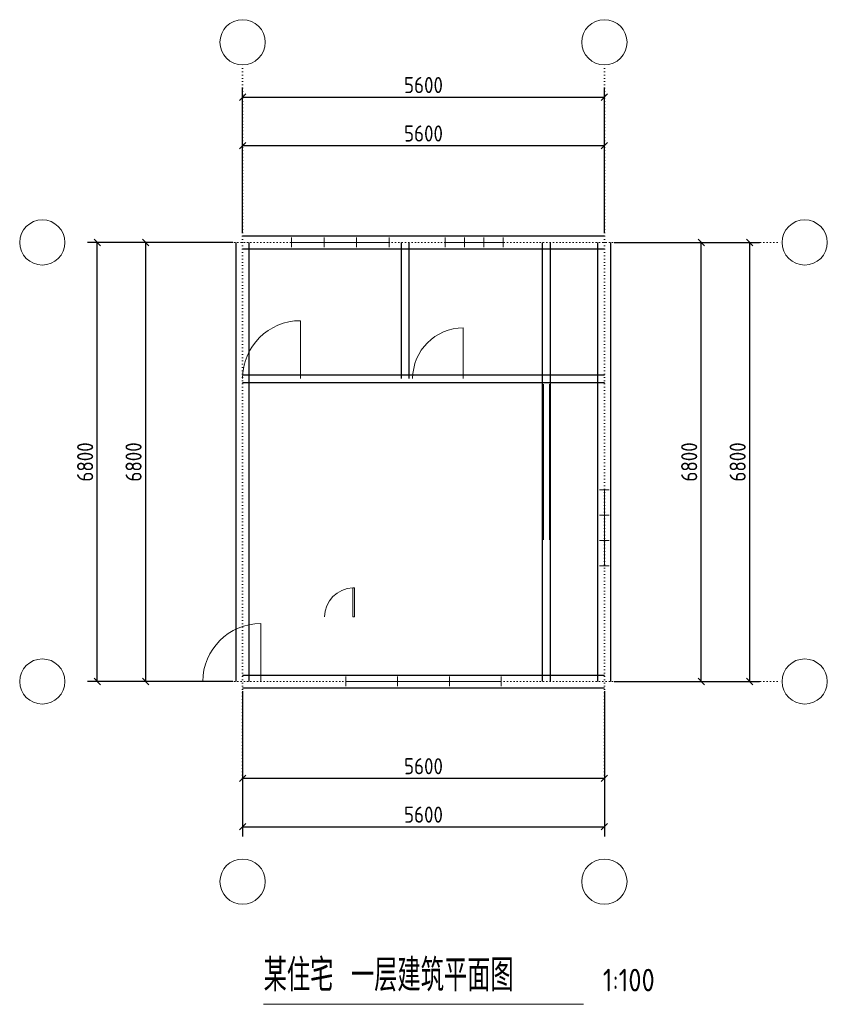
# Model space of a CAD drawing. Header units: millimetres. Extents: x -3450 to 9050, y -5000 to 10250.
import ezdxf

# ---------------------------------------------------------------- set-up
doc = ezdxf.new("R2010")
doc.units = ezdxf.units.MM
doc.header["$LTSCALE"] = 100
doc.linetypes.add('DOT', pattern=[0.508, 0, -0.508])
for name, color, linetype, lineweight in [('A-DOOR', 2, 'Continuous', 15), ('A-TEXT', 7, 'Continuous', 15), ('A-WALL', 5, 'Continuous', 25), ('A-WINDOW', 2, 'Continuous', 15), ('S-AXIS', 3, 'Continuous', 15), ('S-DIM', 3, 'Continuous', 15), ('S-DOTE', 253, 'DOT', 15)]:
    doc.layers.add(name, color=color, linetype=linetype, lineweight=lineweight)
doc.styles.get("Standard").update_dxf_attribs({"font": 'GBENOR', "bigfont": 'GBCBIG'})
doc.dimstyles.new('DIM100', dxfattribs={"dimscale": 100, "dimtxt": 2.5, "dimasz": 2.5, "dimexe": 1.5, "dimexo": 1.5, "dimtad": 1, "dimtxsty": 'Standard', "dimtsz": 0.5, "dimcen": 2.5, "dimclrd": 3, "dimclre": 3, "dimclrt": 7, "dimazin": 3, "dimtfac": 1, "dimtmove": 0, "dimatfit": 3})

# ---------------------------------------------------------------- blocks, each defined once
blk = doc.blocks.new('$TCHSYS$DOOR2D')
for p, q in [((0.45, 0.975), (0.5, 0.975)), ((0.45, 0), (0.45, 0.975)), ((0.5, 0), (0.5, 0.975)), ((0.5, 0), (0.45, 0))]:
    blk.add_line(p, q)
blk.add_arc((0.475, 0), 0.975, 91.4693, 180)

msp = doc.modelspace()

# ---------------------------------------------------------------- linework, layer by layer
at = {"layer": 'A-DOOR'}
for p, q in [((896, 4692), (896, 5588)), ((3416, 4692), (3416, 5476)), ((4659, 2196), (4659, 4604)), ((4749, 2196), (4749, 4604)), ((280, 0), (280, 896))]:
    msp.add_line(p, q, dxfattribs=at)
for centre, radius in [((896, 4692), 896), ((3416, 4692), 784), ((280, 0), 896)]:
    msp.add_arc(centre, radius, 90, 180, dxfattribs=at)
at = {"layer": 'A-TEXT'}
msp.add_line((325, -5000), (5275, -5000), dxfattribs=at)
at = {"layer": 'A-WALL'}
for p, q in [((0, 6900), (5600, 6900)), ((-100, 0), (-100, 6800)), ((100, 0), (100, 6800)), ((2460, 4692), (2460, 6800)), ((2580, 4692), (2580, 6800)), ((4644, 0), (4644, 6800)), ((4764, 0), (4764, 6800)), ((5500, 0), (5500, 6800)), ((5700, 0), (5700, 6800)), ((0, 6700), (5600, 6700)), ((0, 4752), (5600, 4752)), ((0, 4632), (5600, 4632)), ((0, 100), (5600, 100)), ((0, -100), (5600, -100))]:
    msp.add_line(p, q, dxfattribs=at)
at = {"layer": 'A-WINDOW'}
for p, q in [((756, 6725), (756, 6875)), ((1260, 6725), (1260, 6875)), ((1764, 6725), (1764, 6875)), ((2268, 6725), (2268, 6875)), ((3136, 6725), (3136, 6875)), ((3434.667, 6725), (3434.667, 6875)), ((3733.333, 6725), (3733.333, 6875)), ((4032, 6725), (4032, 6875)), ((756, 6800), (2268, 6800)), ((3136, 6800), (4032, 6800)), ((5525, 2968), (5675, 2968)), ((5600, 1792), (5600, 2968)), ((5525, 2576), (5675, 2576)), ((5525, 2184), (5675, 2184)), ((5525, 1792), (5675, 1792)), ((1596, -75), (1596, 75)), ((1596, 0), (4004, 0)), ((2398.667, -75), (2398.667, 75)), ((3201.333, -75), (3201.333, 75)), ((4004, -75), (4004, 75))]:
    msp.add_line(p, q, dxfattribs=at)
at = {"layer": 'S-AXIS'}
for centre in [(0, 9900), (5600, 9900), (-3100, 6800), (8700, 6800), (-3100, 0), (8700, 0), (0, -3100), (5600, -3100)]:
    msp.add_circle(centre, 350, dxfattribs=at)
at = {"layer": 'S-DOTE'}
for p, q in [((0, -1500), (0, 9550)), ((5600, -1500), (5600, 9550)), ((-1500, 6800), (8350, 6800)), ((-1500, 0), (8350, 0))]:
    msp.add_line(p, q, dxfattribs=at)

# ---------------------------------------------------------------- block references
at = {"layer": 'A-DOOR', "xscale": 461.54, "yscale": 461.54, "zscale": 461.54}
msp.add_blockref('$TCHSYS$DOOR2D', (1500, 1000), dxfattribs=at)

# ---------------------------------------------------------------- texts
at = {"layer": 'A-TEXT'}
for s, height, p in [('某住宅 一层建筑平面图', 500, (325, -4800)), ('1:100', 350, (5575, -4800))]:
    msp.add_text(s, height=height, dxfattribs=at).set_placement(p)

# ---------------------------------------------------------------- dimensions: what is measured, and where the dimension line sits
at = {"layer": 'S-DIM'}
for base, p1, p2 in [((0, 9050), (0, 6800), (5600, 6800)), ((0, 8300), (0, 6800), (5600, 6800)), ((0, -1500), (0, 0), (5600, 0)), ((0, -2250), (0, 0), (5600, 0))]:
    msp.add_linear_dim(base=base, p1=p1, p2=p2, text='5600', dimstyle='DIM100', dxfattribs=at).render()
for base, p1, p2 in [((-2250, 0), (0, 0), (0, 6800)), ((-1500, 0), (0, 0), (0, 6800)), ((7100, 0), (5600, 0), (5600, 6800)), ((7850, 0), (5600, 0), (5600, 6800))]:
    msp.add_linear_dim(base=base, p1=p1, p2=p2, angle=90, text='6800', dimstyle='DIM100', dxfattribs=at).render()

doc.saveas('drawing.dxf')
